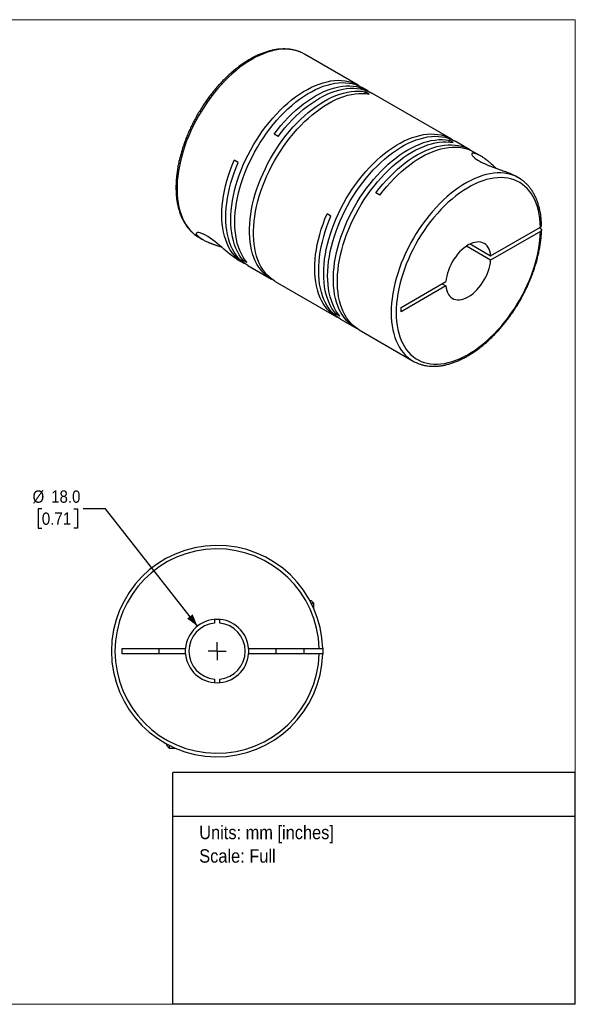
# Model space of a CAD drawing. Header units: millimetres. Extents: x 0 to 432, y 0 to 279.
# Tile 2 of 2: x 274 to 432, y 0 to 279. Entities that reach past the tile are written whole.
import ezdxf
from ezdxf.enums import TextEntityAlignment as Align

# ---------------------------------------------------------------- set-up
doc = ezdxf.new("R2010")
doc.units = ezdxf.units.MM
doc.linetypes.add('SLD-Solid', pattern=[0])
doc.layers.add('SLD-0', color=7, linetype='SLD-Solid', lineweight=25)
doc.layers.add('TEXT', color=140, linetype='SLD-Solid', lineweight=25)
doc.styles.add('SLDTEXTSTYLE0', font='GOTHIC.TTF', dxfattribs={"width": 0.913})
doc.dimstyles.new('SLDDIMSTYLE0', dxfattribs={"dimtxt": 3.5, "dimasz": 3.5, "dimexe": 0, "dimexo": 0.0625, "dimgap": 0.875, "dimtad": 0, "dimtih": 1, "dimtoh": 1, "dimdec": 1, "dimrnd": 1e-09, "dimzin": 4, "dimdsep": 46, "dimtxsty": 'SLDTEXTSTYLE0', "dimsah": 1, "dimcen": 0, "dimadec": 0, "dimazin": 1, "dimtfac": 1, "dimtdec": 1, "dimtofl": 0, "dimtmove": 0, "dimatfit": 3, "dimfxl": 0, "dimfrac": 2, "dimtolj": 1, "dimtzin": 12, "dimarcsym": 0})

# ---------------------------------------------------------------- blocks, each defined once
blk = doc.blocks.new('SW_NOTE_0')
at = {"layer": 'TEXT', "color": 0, "insert": (0, 4.87), "char_height": 3.81, "attachment_point": 1, "style": 'SLDTEXTSTYLE0'}
blk.add_mtext('Units: mm [inches]', dxfattribs=at)
blk = doc.blocks.new('SW_NOTE_0_1')
at = {"layer": 'TEXT', "color": 0, "insert": (0, 4.87), "char_height": 3.81, "attachment_point": 1, "style": 'SLDTEXTSTYLE0'}
blk.add_mtext('Scale: Full', dxfattribs=at)
blk = doc.blocks.new('Block1')
at = {"layer": 'TEXT'}
for p, q in [((431.8, 65.76), (317.5, 65.76)), ((317.5, 0), (317.5, 65.76)), ((431.8, 0), (431.8, 65.76)), ((317.5, 53.39), (431.8, 53.39)), ((431.8, 0), (317.5, 0))]:
    blk.add_line(p, q, dxfattribs=at)
at = {"layer": 'TEXT', "color": 140}
for name, p in [('SW_NOTE_0', (324.99, 45.8)), ('SW_NOTE_0_1', (324.99, 39.13))]:
    blk.add_blockref(name, p, dxfattribs=at)
at = {"layer": 'TEXT', "color": 140, "style": 'SLDTEXTSTYLE0', "width": 0.913, "flags": 2}
for tag, height, p in [('AUTOATTR0', 4.23, (353.81, 56.71)), ('AUTOATTR1_0', 4.76, (333.82, 29.88)), ('AUTOATTR1_1', 4.76, (322.1, 23.73)), ('AUTOATTR1_2', 4.76, (337.78, 17.57))]:
    blk.add_attdef(tag, text='', height=height, dxfattribs=at).set_placement(p, align=Align.BOTTOM_LEFT)
blk = doc.blocks.new('Block2')
at = {"color": 7, "linetype": 'SLD-Solid', "lineweight": 18}
for p, q in [((0, 279.4), (431.8, 279.4)), ((0, 279.4), (0, 0)), ((431.8, 279.4), (431.8, 0)), ((0, 0), (431.8, 0))]:
    blk.add_line(p, q, dxfattribs=at)
blk = doc.blocks.new('_D_5')
at = {"layer": 'SLD-0'}
for p, q in [((280.29, 140.64), (279.22, 140.64)), ((279.22, 140.64), (279.22, 135.09)), ((289.34, 140.64), (290.41, 140.64)), ((290.41, 140.64), (290.41, 135.09)), ((298.33, 140.64), (291.98, 140.64)), ((324.5, 107.31), (298.33, 140.64)), ((279.22, 135.09), (280.29, 135.09)), ((290.41, 135.09), (289.34, 135.09))]:
    blk.add_line(p, q, dxfattribs=at)
blk.add_solid([(324.5, 107.31), (323.12, 110.68), (321.55, 109.45)], dxfattribs=at)
at = {"layer": 'SLD-0', "char_height": 3.5, "attachment_point": 1, "style": 'SLDTEXTSTYLE0'}
for s, insert in [('%%c', (277.65, 145.82)), ('18.0', (282.93, 145.82)), ('0.71', (280.29, 139.56))]:
    blk.add_mtext(s, dxfattribs=dict(at, insert=insert))
blk = doc.blocks.new('SW_CENTERMARKSYMBOL_2')
at = {"layer": 'SLD-0', "color": 0}
for q in [(-2.54, 0), (0, 2.54), (0, -2.54), (2.54, 0)]:
    blk.add_line((0, 0), q, dxfattribs=at)

msp = doc.modelspace()

# ---------------------------------------------------------------- linework, layer by layer
for p, q in [((370.16, 260.79), (354.89, 269.61)), ((372.92, 259.2), (371.29, 260.14)), ((373.27, 258.29), (372.13, 258.95)), ((372.13, 258.44), (372.13, 258.95)), ((396.54, 245.57), (374.05, 258.55)), ((347.39, 246.29), (346.25, 246.94)), ((397.1, 244.54), (395.96, 245.19)), ((395.96, 244.69), (395.96, 245.19)), ((401.84, 242.51), (397.67, 244.92)), ((404.83, 240.78), (402.97, 241.85)), ((336.03, 238.87), (334.9, 239.53)), ((415.7, 234.51), (414.7, 235.09)), ((376.31, 229.6), (375.17, 230.25)), ((362.41, 223.65), (361.28, 224.3)), ((407.75, 212.39), (421.91, 220.56)), ((421.91, 219.34), (407.75, 211.17)), ((421.91, 220.15), (421.55, 220.36)), ((324.89, 217.65), (325.9, 217.07)), ((401.94, 215.75), (407.75, 212.39)), ((407.75, 211.17), (400.88, 215.13)), ((335.76, 211.37), (337.62, 210.3)), ((337.45, 211.11), (337.88, 211.36)), ((338.58, 210.46), (337.45, 211.11)), ((338.75, 209.65), (345.47, 205.77)), ((346.6, 205.12), (363.99, 195.08)), ((382.32, 197.71), (395.07, 205.07)), ((394.01, 204.46), (395.07, 203.84)), ((395.07, 203.84), (382.32, 196.48)), ((363.82, 195.89), (364.26, 196.14)), ((364.95, 195.23), (363.82, 195.89)), ((382.32, 196.48), (382.32, 197.71)), ((365.13, 194.42), (369.3, 192.01)), ((370.43, 191.36), (385.7, 182.54)), ((385.7, 182.54), (385.74, 182.52)), ((356.38, 114.63), (356.76, 114.63)), ((357.56, 113.83), (356.76, 114.63)), ((356.8, 113.83), (357.56, 113.83)), ((357.56, 112.22), (357.56, 113.83)), ((329.31, 109.2), (329.31, 108.2)), ((330.81, 108.2), (330.81, 109.2)), ((303.06, 100.98), (321.09, 100.98)), ((303.06, 99.48), (303.06, 100.98)), ((313.56, 100.98), (313.56, 99.48)), ((321.06, 100.23), (321.09, 100.98)), ((339.03, 100.98), (359.05, 100.98)), ((346.76, 100.98), (346.76, 99.48)), ((354.76, 99.48), (354.76, 100.98)), ((360.05, 100.98), (360.05, 99.48)), ((321.09, 99.48), (303.06, 99.48)), ((321.09, 99.48), (321.06, 100.23)), ((359.05, 99.48), (339.03, 99.48)), ((329.31, 92.27), (329.31, 91.27)), ((330.81, 91.27), (330.81, 92.27)), ((315.66, 73.92), (315.66, 73.53)), ((315.66, 73.53), (316.46, 72.73)), ((316.46, 73.49), (316.46, 72.73)), ((316.46, 72.73), (318.07, 72.73))]:
    msp.add_line(p, q)
at = {"flags": 128}
for points in [[(354.03, 270.05), (353.34, 270.34), (352.45, 270.62), (351.53, 270.83), (350.58, 270.96), (349.6, 271.02), (348.59, 270.99), (347.56, 270.9), (346.5, 270.72), (345.43, 270.47), (344.34, 270.15), (343.24, 269.75), (342.13, 269.28), (341.01, 268.74), (339.89, 268.13), (338.77, 267.45), (337.65, 266.7), (336.54, 265.89), (335.44, 265.01), (334.35, 264.08), (333.28, 263.09), (332.22, 262.05), (331.19, 260.95), (330.18, 259.8), (329.2, 258.62), (328.25, 257.38), (327.33, 256.11), (326.44, 254.81), (325.59, 253.47), (324.79, 252.11), (324.02, 250.72), (323.3, 249.32), (322.62, 247.9), (322, 246.46), (321.42, 245.02), (320.9, 243.57), (320.42, 242.13), (320.01, 240.69), (319.64, 239.25), (319.34, 237.83), (319.09, 236.43), (318.9, 235.04), (318.77, 233.68), (318.69, 232.35), (318.68, 231.04), (318.72, 229.78), (318.83, 228.55), (318.99, 227.36), (319.21, 226.22), (319.49, 225.13), (319.83, 224.09), (320.22, 223.1), (320.67, 222.18), (321.17, 221.31), (321.72, 220.5), (322.32, 219.76), (322.97, 219.08), (323.67, 218.48), (324.42, 217.94), (324.89, 217.65)], [(354.89, 269.61), (354.19, 269.98), (354.03, 270.05)], [(337.45, 211.11), (336.85, 211.88), (336.31, 212.7), (335.82, 213.59), (335.38, 214.54), (335, 215.55), (334.68, 216.61), (334.42, 217.72), (334.21, 218.89), (334.06, 220.09), (333.98, 221.34), (333.95, 222.63), (333.98, 223.95), (334.08, 225.3), (334.23, 226.68), (334.44, 228.08), (334.71, 229.5), (335.04, 230.93), (335.42, 232.38), (335.86, 233.83), (336.36, 235.29), (336.9, 236.74), (337.5, 238.19), (338.15, 239.63), (338.85, 241.06), (339.6, 242.46), (340.38, 243.85), (341.21, 245.21), (342.08, 246.54), (342.99, 247.84), (343.93, 249.1), (344.9, 250.33), (345.9, 251.5), (346.93, 252.63), (347.98, 253.71), (349.05, 254.74), (350.14, 255.71), (351.24, 256.62), (352.35, 257.47), (353.47, 258.26), (354.6, 258.98), (355.73, 259.63), (356.85, 260.21), (357.97, 260.72), (359.09, 261.15), (360.19, 261.51), (361.28, 261.8), (362.35, 262.01), (363.4, 262.14), (364.43, 262.2), (365.43, 262.18), (366.4, 262.08), (367.34, 261.9), (368.25, 261.65), (369.11, 261.32), (369.94, 260.92), (370.72, 260.45)], [(338.58, 210.46), (337.98, 211.22), (337.44, 212.05), (336.95, 212.94), (336.52, 213.89), (336.14, 214.9), (335.81, 215.96), (335.55, 217.07), (335.34, 218.23), (335.2, 219.44), (335.11, 220.69), (335.08, 221.97), (335.11, 223.29), (335.21, 224.65), (335.36, 226.02), (335.57, 227.42), (335.84, 228.84), (336.17, 230.28), (336.55, 231.73), (336.99, 233.18), (337.49, 234.63), (338.04, 236.09), (338.64, 237.54), (339.29, 238.98), (339.98, 240.4), (340.73, 241.81), (341.51, 243.2), (342.34, 244.56), (343.21, 245.89), (344.12, 247.19), (345.06, 248.45), (346.03, 249.67), (347.03, 250.85), (348.06, 251.98), (349.11, 253.06), (350.18, 254.09), (351.27, 255.06), (352.37, 255.97), (353.48, 256.82), (354.61, 257.6), (355.73, 258.32), (356.86, 258.97), (357.98, 259.55), (359.11, 260.06), (360.22, 260.5), (361.32, 260.86), (362.41, 261.15), (363.48, 261.36), (364.53, 261.49), (365.56, 261.54), (366.56, 261.52), (367.53, 261.42), (368.47, 261.25), (369.38, 261), (370.25, 260.67), (371.08, 260.26), (371.29, 260.14)], [(346.25, 246.94), (347.21, 248.18), (348.2, 249.38), (349.22, 250.53), (350.26, 251.64), (351.32, 252.69), (352.4, 253.68), (353.49, 254.62), (354.6, 255.5), (355.72, 256.32), (356.85, 257.06), (357.97, 257.75), (359.1, 258.36), (360.22, 258.9), (361.34, 259.37), (362.45, 259.77), (363.54, 260.09), (364.62, 260.33), (365.68, 260.5), (366.72, 260.59), (367.73, 260.6), (368.72, 260.54), (369.68, 260.4), (370.6, 260.18), (371.48, 259.89), (372.33, 259.52), (373.14, 259.07), (373.48, 258.86)], [(347.39, 246.29), (348.34, 247.53), (349.33, 248.73), (350.35, 249.88), (351.39, 250.98), (352.45, 252.04), (353.53, 253.03), (354.63, 253.97), (355.73, 254.85), (356.85, 255.66), (357.98, 256.41), (359.1, 257.09), (360.23, 257.71), (361.36, 258.25), (362.47, 258.72), (363.58, 259.11), (364.68, 259.43), (365.75, 259.68), (366.81, 259.85), (367.85, 259.94), (368.87, 259.95), (369.85, 259.89), (370.81, 259.75), (371.73, 259.53), (372.61, 259.23), (373.46, 258.86), (374.05, 258.55)], [(346.04, 205.46), (345.25, 205.9), (344.49, 206.42), (343.77, 207), (343.1, 207.66), (342.47, 208.39), (341.9, 209.18), (341.38, 210.04), (340.92, 210.96), (340.51, 211.93), (340.15, 212.96), (339.86, 214.05), (339.62, 215.18), (339.44, 216.37), (339.32, 217.59), (339.26, 218.86), (339.26, 220.16), (339.32, 221.5), (339.44, 222.86), (339.62, 224.25), (339.86, 225.66), (340.15, 227.09), (340.51, 228.53), (340.92, 229.98), (341.38, 231.43), (341.9, 232.89), (342.47, 234.34), (343.1, 235.78), (343.77, 237.22), (344.49, 238.64), (345.25, 240.04), (346.06, 241.41), (346.91, 242.76), (347.79, 244.08), (348.71, 245.36), (349.67, 246.6), (350.65, 247.8), (351.67, 248.96), (352.71, 250.07), (353.77, 251.12), (354.84, 252.13), (355.94, 253.07), (357.05, 253.95), (358.16, 254.77), (359.29, 255.53), (360.42, 256.22), (361.54, 256.84), (362.67, 257.39), (363.78, 257.86), (364.89, 258.26), (365.99, 258.59), (367.07, 258.84), (368.13, 259.02), (369.17, 259.12), (370.19, 259.14), (371.18, 259.08), (372.13, 258.95)], [(346.6, 205.12), (346.38, 205.25), (345.62, 205.76), (344.9, 206.35), (344.23, 207.01), (343.61, 207.74), (343.03, 208.53), (342.51, 209.38), (342.05, 210.3), (341.64, 211.28), (341.29, 212.31), (340.99, 213.4), (340.75, 214.53), (340.57, 215.71), (340.45, 216.94), (340.39, 218.21), (340.39, 219.51), (340.45, 220.84), (340.57, 222.21), (340.75, 223.6), (340.99, 225.01), (341.29, 226.43), (341.64, 227.87), (342.05, 229.32), (342.51, 230.78), (343.03, 232.23), (343.61, 233.69), (344.23, 235.13), (344.9, 236.57), (345.62, 237.98), (346.38, 239.38), (347.19, 240.76), (348.04, 242.11), (348.92, 243.42), (349.84, 244.71), (350.8, 245.95), (351.79, 247.15), (352.8, 248.31), (353.84, 249.42), (354.9, 250.47), (355.98, 251.47), (357.07, 252.42), (358.18, 253.3), (359.3, 254.12), (360.42, 254.88), (361.55, 255.56), (362.67, 256.18), (363.8, 256.73), (364.92, 257.21), (366.02, 257.61), (367.12, 257.94), (368.2, 258.19), (369.26, 258.36), (370.3, 258.46), (371.32, 258.48), (372.31, 258.43), (373.27, 258.29)], [(363.82, 195.89), (363.23, 196.65), (362.68, 197.48), (362.19, 198.37), (361.76, 199.32), (361.38, 200.32), (361.06, 201.39), (360.79, 202.5), (360.59, 203.66), (360.44, 204.87), (360.35, 206.11), (360.33, 207.4), (360.36, 208.72), (360.45, 210.07), (360.6, 211.45), (360.81, 212.85), (361.08, 214.27), (361.41, 215.71), (361.8, 217.15), (362.24, 218.61), (362.73, 220.06), (363.28, 221.52), (363.88, 222.97), (364.53, 224.4), (365.23, 225.83), (365.97, 227.24), (366.76, 228.63), (367.59, 229.99), (368.46, 231.32), (369.36, 232.62), (370.3, 233.88), (371.27, 235.1), (372.28, 236.28), (373.3, 237.41), (374.35, 238.49), (375.42, 239.51), (376.51, 240.48), (377.61, 241.39), (378.73, 242.24), (379.85, 243.03), (380.97, 243.75), (382.1, 244.4), (383.23, 244.98), (384.35, 245.49), (385.46, 245.93), (386.57, 246.29), (387.65, 246.57), (388.72, 246.78), (389.77, 246.92), (390.8, 246.97), (391.8, 246.95), (392.77, 246.85), (393.72, 246.68), (394.62, 246.42), (395.49, 246.09), (396.32, 245.69), (397.09, 245.22)], [(364.95, 195.23), (364.36, 196), (363.82, 196.82), (363.33, 197.71), (362.89, 198.66), (362.51, 199.67), (362.19, 200.73), (361.92, 201.85), (361.72, 203.01), (361.57, 204.21), (361.48, 205.46), (361.46, 206.75), (361.49, 208.07), (361.58, 209.42), (361.73, 210.8), (361.95, 212.2), (362.22, 213.62), (362.54, 215.05), (362.93, 216.5), (363.37, 217.95), (363.86, 219.41), (364.41, 220.86), (365.01, 222.31), (365.66, 223.75), (366.36, 225.18), (367.1, 226.59), (367.89, 227.97), (368.72, 229.33), (369.59, 230.66), (370.49, 231.96), (371.43, 233.23), (372.41, 234.45), (373.41, 235.62), (374.43, 236.75), (375.48, 237.83), (376.56, 238.86), (377.64, 239.83), (378.75, 240.74), (379.86, 241.59), (380.98, 242.38), (382.11, 243.1), (383.23, 243.75), (384.36, 244.33), (385.48, 244.84), (386.59, 245.27), (387.7, 245.63), (388.78, 245.92), (389.86, 246.13), (390.91, 246.26), (391.93, 246.32), (392.93, 246.3), (393.91, 246.2), (394.85, 246.02), (395.75, 245.77), (396.62, 245.44), (397.45, 245.04), (397.67, 244.92)], [(369.87, 191.71), (369.08, 192.14), (368.32, 192.66), (367.6, 193.25), (366.93, 193.91), (366.3, 194.63), (365.73, 195.43), (365.21, 196.28), (364.75, 197.2), (364.34, 198.18), (363.98, 199.21), (363.69, 200.29), (363.45, 201.43), (363.27, 202.61), (363.15, 203.84), (363.09, 205.1), (363.09, 206.4), (363.15, 207.74), (363.27, 209.1), (363.45, 210.49), (363.69, 211.9), (363.98, 213.33), (364.34, 214.77), (364.75, 216.22), (365.21, 217.68), (365.73, 219.13), (366.3, 220.58), (366.93, 222.03), (367.6, 223.46), (368.32, 224.88), (369.08, 226.28), (369.89, 227.65), (370.73, 229), (371.62, 230.32), (372.54, 231.6), (373.5, 232.85), (374.48, 234.05), (375.5, 235.2), (376.53, 236.31), (377.59, 237.37), (378.67, 238.37), (379.77, 239.31), (380.88, 240.2), (381.99, 241.02), (383.12, 241.77), (384.24, 242.46), (385.37, 243.08), (386.5, 243.63), (387.61, 244.11), (388.72, 244.51), (389.82, 244.83), (390.9, 245.09), (391.96, 245.26), (393, 245.36), (394.02, 245.38), (395.01, 245.32), (395.96, 245.19)], [(370.43, 191.36), (370.21, 191.49), (369.45, 192.01), (368.73, 192.59), (368.06, 193.25), (367.43, 193.98), (366.86, 194.77), (366.34, 195.63), (365.88, 196.55), (365.47, 197.52), (365.11, 198.55), (364.82, 199.64), (364.58, 200.78), (364.4, 201.96), (364.28, 203.18), (364.22, 204.45), (364.22, 205.75), (364.28, 207.09), (364.4, 208.45), (364.58, 209.84), (364.82, 211.25), (365.11, 212.68), (365.47, 214.12), (365.88, 215.57), (366.34, 217.02), (366.86, 218.48), (367.43, 219.93), (368.06, 221.38), (368.73, 222.81), (369.45, 224.23), (370.21, 225.63), (371.02, 227), (371.87, 228.35), (372.75, 229.67), (373.67, 230.95), (374.63, 232.19), (375.61, 233.39), (376.63, 234.55), (377.67, 235.66), (378.73, 236.71), (379.8, 237.72), (380.9, 238.66), (382.01, 239.54), (383.12, 240.36), (384.25, 241.12), (385.38, 241.81), (386.5, 242.43), (387.63, 242.98), (388.75, 243.45), (389.85, 243.85), (390.95, 244.18), (392.03, 244.43), (393.09, 244.61), (394.13, 244.71), (395.15, 244.73), (396.14, 244.67), (397.1, 244.54)], [(375.17, 230.25), (376.13, 231.49), (377.12, 232.69), (378.14, 233.84), (379.18, 234.94), (380.24, 235.99), (381.32, 236.99), (382.42, 237.93), (383.52, 238.8), (384.64, 239.62), (385.77, 240.37), (386.89, 241.05), (388.02, 241.66), (389.14, 242.21), (390.26, 242.68), (391.37, 243.07), (392.46, 243.39), (393.54, 243.64), (394.6, 243.8), (395.64, 243.89), (396.66, 243.91), (397.64, 243.84), (398.6, 243.7), (399.52, 243.49), (400.4, 243.19), (401.25, 242.82), (402.06, 242.38), (402.4, 242.16)], [(376.31, 229.6), (377.26, 230.84), (378.25, 232.03), (379.27, 233.19), (380.31, 234.29), (381.37, 235.34), (382.46, 236.34), (383.55, 237.28), (384.66, 238.16), (385.78, 238.97), (386.91, 239.72), (388.03, 240.4), (389.16, 241.02), (390.29, 241.56), (391.41, 242.03), (392.51, 242.42), (393.61, 242.74), (394.69, 242.99), (395.75, 243.15), (396.79, 243.24), (397.8, 243.25), (398.79, 243.19), (399.74, 243.05), (400.66, 242.83), (401.55, 242.53), (402.4, 242.16), (402.97, 241.85)], [(338.2, 209.99), (337.85, 210.17), (337.06, 210.65), (336.32, 211.2), (335.62, 211.81), (334.97, 212.5), (334.37, 213.26), (333.82, 214.08), (333.32, 214.97), (332.88, 215.91), (332.5, 216.91), (332.17, 217.97), (331.9, 219.08), (331.68, 220.23), (331.53, 221.44), (331.44, 222.68), (331.4, 223.97), (331.43, 225.28), (331.52, 226.63), (331.66, 228.01), (331.87, 229.41), (332.13, 230.83), (332.46, 232.26), (332.84, 233.71), (333.27, 235.16), (333.76, 236.62), (334.31, 238.08), (334.9, 239.53)], [(338.75, 209.65), (338.18, 210), (337.44, 210.55), (336.74, 211.17), (336.09, 211.86), (335.49, 212.62), (334.94, 213.44), (334.45, 214.32), (334.01, 215.27), (333.62, 216.27), (333.29, 217.33), (333.03, 218.44), (332.81, 219.59), (332.66, 220.8), (332.57, 222.04), (332.54, 223.32), (332.56, 224.64), (332.65, 225.99), (332.8, 227.37), (333, 228.76), (333.27, 230.18), (333.59, 231.62), (333.97, 233.06), (334.4, 234.51), (334.89, 235.97), (335.44, 237.43), (336.03, 238.87)], [(414.83, 234.96), (414.38, 235.15), (413.5, 235.45), (412.59, 235.68), (411.65, 235.83), (410.67, 235.9), (409.67, 235.9), (408.64, 235.82), (407.59, 235.67), (406.52, 235.44), (405.44, 235.14), (404.34, 234.76), (403.23, 234.31), (402.12, 233.78), (401, 233.19), (399.88, 232.53), (398.76, 231.8), (397.65, 231), (396.54, 230.14), (395.45, 229.23), (394.37, 228.25), (393.31, 227.22), (392.27, 226.14), (391.26, 225.01), (390.27, 223.83), (389.3, 222.61), (388.38, 221.35), (387.48, 220.05), (386.62, 218.72), (385.81, 217.37), (385.03, 215.99), (384.3, 214.58), (383.61, 213.17), (382.97, 211.73), (382.38, 210.29), (381.84, 208.85), (381.35, 207.4), (380.92, 205.96), (380.54, 204.52), (380.22, 203.1), (379.96, 201.69), (379.75, 200.3), (379.61, 198.93), (379.52, 197.59), (379.49, 196.28), (379.52, 195), (379.61, 193.76), (379.75, 192.57), (379.96, 191.41), (380.22, 190.31), (380.54, 189.25), (380.92, 188.25), (381.35, 187.31), (381.84, 186.42), (382.38, 185.6), (382.97, 184.84), (383.61, 184.15), (384.3, 183.52), (385.03, 182.97), (385.7, 182.54)], [(421.91, 220.56), (421.85, 221.8), (421.73, 223), (421.56, 224.15), (421.32, 225.26), (421.03, 226.32), (420.68, 227.32), (420.28, 228.27), (419.82, 229.17), (419.31, 230), (418.75, 230.77), (418.14, 231.47), (417.48, 232.11), (416.77, 232.67), (416.02, 233.17), (415.22, 233.59), (414.39, 233.94), (413.52, 234.22), (412.61, 234.42), (411.67, 234.54), (410.71, 234.59), (409.71, 234.56), (408.69, 234.46), (407.65, 234.28), (406.59, 234.02), (405.52, 233.69), (404.44, 233.28), (403.34, 232.81), (402.24, 232.26), (401.14, 231.64), (400.04, 230.96), (398.95, 230.2), (397.86, 229.39), (396.78, 228.51), (395.71, 227.58), (394.66, 226.58), (393.63, 225.54), (392.62, 224.44), (391.64, 223.3), (390.69, 222.11), (389.76, 220.89), (388.88, 219.62), (388.02, 218.33), (387.21, 217), (386.43, 215.65), (385.7, 214.27), (385.02, 212.88), (384.38, 211.48), (383.79, 210.06), (383.25, 208.64), (382.77, 207.22), (382.34, 205.8), (381.96, 204.39), (381.64, 202.99), (381.37, 201.6), (381.17, 200.23), (381.02, 198.89), (380.93, 197.57), (380.9, 196.28), (380.93, 195.02), (381.02, 193.81), (381.17, 192.63), (381.37, 191.5), (381.64, 190.42), (381.96, 189.39), (382.34, 188.41), (382.77, 187.49), (383.25, 186.63), (383.79, 185.83), (384.38, 185.09), (385.02, 184.43), (385.7, 183.82), (386.43, 183.29), (387.21, 182.84), (388.02, 182.45), (388.88, 182.14), (389.76, 181.9), (390.69, 181.74), (391.64, 181.66), (392.62, 181.65), (393.63, 181.72), (394.66, 181.86), (395.71, 182.08), (396.78, 182.38), (397.86, 182.74), (398.95, 183.19), (400.04, 183.7), (401.14, 184.29), (402.24, 184.94), (403.34, 185.66), (404.44, 186.44), (405.52, 187.29), (406.59, 188.2), (407.65, 189.17), (408.69, 190.19), (409.71, 191.26), (410.71, 192.38), (411.67, 193.54), (412.61, 194.75), (413.52, 196), (414.39, 197.28), (415.22, 198.59), (416.02, 199.93), (416.77, 201.29), (417.48, 202.68), (418.14, 204.08), (418.75, 205.49), (419.31, 206.91), (419.82, 208.33), (420.28, 209.75), (420.68, 211.16), (421.03, 212.57), (421.32, 213.97), (421.56, 215.35), (421.73, 216.7), (421.85, 218.03), (421.91, 219.34)], [(364.57, 194.77), (364.21, 194.95), (363.42, 195.43), (362.68, 195.98), (361.98, 196.6), (361.33, 197.29), (360.73, 198.05), (360.19, 198.87), (359.69, 199.75), (359.25, 200.7), (358.87, 201.7), (358.54, 202.76), (358.27, 203.86), (358.06, 205.02), (357.91, 206.22), (357.81, 207.47), (357.78, 208.75), (357.81, 210.07), (357.89, 211.42), (358.04, 212.79), (358.25, 214.19), (358.51, 215.61), (358.83, 217.04), (359.21, 218.49), (359.65, 219.94), (360.14, 221.4), (360.68, 222.85), (361.28, 224.3)], [(365.13, 194.42), (364.56, 194.78), (363.81, 195.33), (363.11, 195.95), (362.47, 196.64), (361.87, 197.39), (361.32, 198.21), (360.82, 199.1), (360.38, 200.04), (360, 201.05), (359.67, 202.1), (359.4, 203.21), (359.19, 204.37), (359.04, 205.57), (358.94, 206.81), (358.91, 208.1), (358.94, 209.42), (359.03, 210.76), (359.17, 212.14), (359.38, 213.54), (359.64, 214.96), (359.97, 216.39), (360.34, 217.84), (360.78, 219.29), (361.27, 220.74), (361.81, 222.2), (362.41, 223.65)], [(335.76, 211.38), (335.55, 211.5), (335.16, 211.75), (334.68, 212.09), (334.19, 212.46), (333.69, 212.86), (333.17, 213.28), (332.59, 213.78), (331.98, 214.29), (331.37, 214.82), (330.74, 215.35), (330.07, 215.9), (329.4, 216.44), (328.72, 216.95), (328.06, 217.42), (327.4, 217.85), (326.78, 218.22), (326.21, 218.52), (325.68, 218.75), (325.22, 218.9), (324.84, 218.99), (324.53, 219), (324.31, 218.96), (324.19, 218.86), (324.14, 218.72), (324.16, 218.6), (324.22, 218.46), (324.32, 218.31), (324.77, 217.84), (325.53, 217.29), (325.53, 217.29)], [(407.75, 212.39), (407.67, 213.06), (407.52, 213.69), (407.32, 214.26), (407.05, 214.77), (406.73, 215.21), (406.36, 215.59), (405.94, 215.89), (405.48, 216.12), (404.98, 216.26), (404.44, 216.33), (403.87, 216.31), (403.27, 216.22), (402.66, 216.05), (402.04, 215.79), (401.41, 215.47), (400.78, 215.07), (400.15, 214.6), (399.54, 214.07), (398.95, 213.48), (398.38, 212.83), (397.84, 212.14), (397.34, 211.41), (396.87, 210.65), (396.45, 209.87), (396.08, 209.06), (395.76, 208.25), (395.5, 207.44), (395.3, 206.63), (395.15, 205.84), (395.07, 205.07)], [(395.07, 203.84), (395.15, 203.17), (395.3, 202.54), (395.5, 201.97), (395.76, 201.46), (396.08, 201.02), (396.45, 200.64), (396.87, 200.34), (397.34, 200.12), (397.84, 199.97), (398.38, 199.9), (398.95, 199.92), (399.54, 200.01), (400.15, 200.19), (400.78, 200.44), (401.41, 200.77), (402.04, 201.17), (402.66, 201.64), (403.27, 202.17), (403.87, 202.76), (404.44, 203.4), (404.98, 204.09), (405.48, 204.82), (405.94, 205.58), (406.36, 206.37), (406.73, 207.17), (407.05, 207.98), (407.32, 208.8), (407.52, 209.6), (407.67, 210.39), (407.75, 211.17)]]:
    msp.add_lwpolyline(points, dxfattribs=at)
for centre, radius, start, end in [((410.69, 225.83), 10.02, 54.3721, 65.6244), ((330.06, 100.23), 30, 1.4325, 358.5675), ((330.06, 100.23), 29, 1.482, 358.518), ((330.06, 100.23), 9, 4.7802, 175.2198), ((330.06, 100.23), 8, 95.3794, 264.6206), ((330.06, 100.23), 8, 275.3794, 84.6206), ((330.06, 100.23), 9, 355.2198, 4.7802), ((330.06, 100.23), 9, 184.7802, 355.2198)]:
    msp.add_arc(centre, radius, start, end)
for points, knots in [([(353.97, 270.08), (353.91, 270.11), (353.58, 270.27), (352.95, 270.5), (352.08, 270.76), (351.17, 270.94), (350.24, 271.06), (349.28, 271.11), (348.29, 271.09), (347.29, 271), (346.26, 270.85), (345.22, 270.62), (344.16, 270.32), (343.1, 269.95), (342.02, 269.52), (340.95, 269.02), (339.87, 268.46), (338.79, 267.83), (337.71, 267.14), (336.64, 266.39), (335.58, 265.59), (334.53, 264.73), (333.5, 263.82), (332.48, 262.86), (331.48, 261.85), (330.5, 260.79), (329.55, 259.7), (328.62, 258.56), (327.72, 257.39), (326.85, 256.18), (326.01, 254.94), (325.21, 253.67), (324.44, 252.38), (323.71, 251.06), (323.03, 249.73), (322.38, 248.38), (321.78, 247.02), (321.22, 245.65), (320.71, 244.28), (320.25, 242.91), (319.83, 241.53), (319.47, 240.16), (319.15, 238.8), (318.89, 237.45), (318.68, 236.12), (318.53, 234.8), (318.43, 233.51), (318.38, 232.24), (318.39, 230.99), (318.45, 229.78), (318.57, 228.6), (318.74, 227.46), (318.97, 226.36), (319.25, 225.3), (319.59, 224.29), (319.98, 223.32), (320.42, 222.41), (320.91, 221.55), (321.45, 220.75), (322.04, 220.01), (322.67, 219.33), (323.34, 218.72), (324.06, 218.17), (324.61, 217.8), (324.92, 217.63), (324.97, 217.61)], [0, 0, 0, 0, 0.003658, 0.019505, 0.035375, 0.051286, 0.067254, 0.083285, 0.099385, 0.115551, 0.131776, 0.148053, 0.164372, 0.180723, 0.197096, 0.213485, 0.229882, 0.246283, 0.262682, 0.279078, 0.295468, 0.311853, 0.32823, 0.344602, 0.360967, 0.377326, 0.39368, 0.410029, 0.426374, 0.442716, 0.459055, 0.475393, 0.49173, 0.508067, 0.524404, 0.540743, 0.557084, 0.573428, 0.589776, 0.606128, 0.622486, 0.638849, 0.65522, 0.671598, 0.687983, 0.704377, 0.720779, 0.737188, 0.753604, 0.770025, 0.786448, 0.802868, 0.81928, 0.835676, 0.852049, 0.868389, 0.884684, 0.900925, 0.917102, 0.933209, 0.949246, 0.965215, 0.981127, 0.996998, 1, 1, 1, 1]), ([(409.29, 237.25), (409.26, 237.28), (409.12, 237.42), (408.86, 237.66), (408.51, 237.98), (408.14, 238.31), (407.78, 238.62), (407.5, 238.86), (407.17, 239.13), (406.79, 239.44), (406.35, 239.77), (405.94, 240.07), (405.57, 240.32), (405.16, 240.59), (404.72, 240.85), (404.27, 241.09), (403.86, 241.27), (403.44, 241.43), (403.04, 241.53), (402.69, 241.55), (402.48, 241.47), (402.39, 241.33), (402.4, 241.16), (402.49, 240.93), (402.69, 240.67), (402.98, 240.37), (403.37, 240.04), (403.86, 239.69), (404.25, 239.46), (404.45, 239.34)], [0, 0, 0, 0, 0.0084877, 0.0314391, 0.0581865, 0.0890759, 0.1171526, 0.1397524, 0.1568752, 0.1947577, 0.2305056, 0.2641229, 0.2956142, 0.3249852, 0.3699318, 0.4129671, 0.4541263, 0.4934501, 0.5519088, 0.60803, 0.6620341, 0.7049865, 0.7473044, 0.7891383, 0.830644, 0.873062, 0.9153119, 0.9575669, 1, 1, 1, 1]), ([(404.45, 239.34), (404.66, 239.22), (405.08, 238.98), (405.8, 238.64), (406.56, 238.3), (407.36, 237.97), (408.16, 237.66), (408.88, 237.4), (409.5, 237.17), (410.03, 236.99), (410.62, 236.78), (411.26, 236.55), (411.94, 236.31), (412.6, 236.06), (413.15, 235.84), (413.61, 235.63), (414, 235.45), (414.37, 235.27), (414.59, 235.15), (414.7, 235.09)], [0, 0, 0, 0, 0.06631, 0.132342, 0.198368, 0.264657, 0.329905, 0.395677, 0.439953, 0.484642, 0.529815, 0.593026, 0.658067, 0.72509, 0.794236, 0.843253, 0.894112, 0.946847, 1, 1, 1, 1]), ([(422.2, 220.97), (422.19, 221.19), (422.18, 221.81), (422.1, 222.82), (421.97, 223.99), (421.77, 225.12), (421.52, 226.2), (421.22, 227.24), (420.86, 228.24), (420.46, 229.18), (419.99, 230.07), (419.48, 230.91), (418.93, 231.69), (418.32, 232.41), (417.67, 233.06), (417.09, 233.57), (416.71, 233.84), (416.58, 233.93)], [0, 0, 0, 0, 0.0379, 0.109698, 0.181512, 0.253305, 0.325052, 0.396718, 0.468265, 0.539649, 0.610821, 0.681739, 0.752368, 0.822687, 0.892699, 0.962431, 1, 1, 1, 1]), ([(421.91, 220.56), (421.96, 220.6), (422.06, 220.66), (422.15, 220.78), (422.2, 220.89), (422.2, 220.96), (422.2, 220.98)], [0, 0, 0, 0, 0.29556, 0.576979, 0.84425, 1, 1, 1, 1]), ([(385.74, 182.53), (385.95, 182.41), (386.41, 182.15), (387.18, 181.82), (388.03, 181.53), (388.92, 181.3), (389.84, 181.15), (390.79, 181.06), (391.76, 181.04), (392.75, 181.09), (393.77, 181.21), (394.8, 181.4), (395.85, 181.67), (396.91, 181.99), (397.98, 182.39), (399.06, 182.86), (400.14, 183.38), (401.22, 183.98), (402.29, 184.63), (403.37, 185.35), (404.43, 186.12), (405.49, 186.95), (406.53, 187.83), (407.56, 188.77), (408.57, 189.75), (409.56, 190.78), (410.52, 191.85), (411.47, 192.97), (412.38, 194.12), (413.27, 195.31), (414.13, 196.54), (414.95, 197.79), (415.73, 199.07), (416.48, 200.37), (417.19, 201.7), (417.86, 203.04), (418.49, 204.39), (419.07, 205.75), (419.61, 207.12), (420.1, 208.5), (420.54, 209.87), (420.93, 211.25), (421.27, 212.61), (421.56, 213.97), (421.8, 215.31), (421.99, 216.64), (422.12, 217.94), (422.18, 218.98), (422.2, 219.57), (422.2, 219.75)], [0, 0, 0, 0, 0.016422, 0.03748, 0.058554, 0.079671, 0.100851, 0.122113, 0.143463, 0.164903, 0.186427, 0.208027, 0.229689, 0.251401, 0.273149, 0.294923, 0.316713, 0.33851, 0.360309, 0.382105, 0.403895, 0.425678, 0.447452, 0.469217, 0.490974, 0.512722, 0.534463, 0.556198, 0.577926, 0.59965, 0.621369, 0.643087, 0.664802, 0.686517, 0.708232, 0.729948, 0.751666, 0.773388, 0.795115, 0.816846, 0.838585, 0.860331, 0.882085, 0.903849, 0.925623, 0.947408, 0.969203, 0.991008, 1, 1, 1, 1]), ([(421.91, 220.15), (421.93, 220.14), (421.97, 220.11), (422.03, 220.07), (422.08, 220.02), (422.12, 219.97), (422.16, 219.92), (422.18, 219.86), (422.2, 219.8), (422.2, 219.74), (422.19, 219.67), (422.17, 219.59), (422.11, 219.51), (422.03, 219.42), (421.95, 219.37), (421.91, 219.34)], [0, 0, 0, 0, 0.060146, 0.12099, 0.182534, 0.244776, 0.307719, 0.371361, 0.435704, 0.500746, 0.580066, 0.669657, 0.769514, 0.879631, 1, 1, 1, 1]), ([(325.53, 217.29), (325.63, 217.23), (325.84, 217.1), (326.21, 216.89), (326.62, 216.68), (327.07, 216.46), (327.46, 216.29), (327.75, 216.16), (327.94, 216.09), (328.15, 216), (328.36, 215.92), (328.59, 215.83), (328.8, 215.75), (329.04, 215.67), (329.28, 215.58), (329.55, 215.49), (329.85, 215.39), (330.29, 215.24), (330.74, 215.1), (331.08, 215), (331.19, 214.97)], [0, 0, 0, 0, 0.077242, 0.158389, 0.243468, 0.332503, 0.425514, 0.457604, 0.491107, 0.526023, 0.562353, 0.600098, 0.639257, 0.66882, 0.714158, 0.753147, 0.799147, 0.852158, 0.950553, 1, 1, 1, 1]), ([(359.05, 100.98), (359.08, 100.98), (359.15, 100.98), (359.25, 100.98), (359.34, 100.98), (359.43, 100.98), (359.51, 100.98), (359.59, 100.99), (359.66, 100.99), (359.73, 100.99), (359.79, 100.99), (359.84, 100.99), (359.89, 100.99), (359.93, 100.99), (359.96, 100.98), (359.99, 100.98), (360.01, 100.98), (360.03, 100.98), (360.04, 100.98), (360.05, 100.98), (360.05, 100.98), (360.05, 100.98)], [0, 0, 0, 0, 0.064142, 0.127005, 0.188589, 0.248894, 0.30792, 0.365667, 0.422135, 0.477324, 0.531234, 0.583865, 0.635217, 0.685291, 0.734085, 0.781601, 0.827838, 0.872796, 0.916476, 0.958877, 1, 1, 1, 1]), ([(360.05, 99.48), (360.05, 99.48), (360.05, 99.48), (360.03, 99.48), (360.01, 99.48), (359.98, 99.48), (359.93, 99.48), (359.88, 99.48), (359.82, 99.48), (359.75, 99.48), (359.66, 99.48), (359.54, 99.48), (359.4, 99.48), (359.23, 99.48), (359.11, 99.48), (359.05, 99.48)], [0, 0, 0, 0, 0.060146, 0.12099, 0.182534, 0.244776, 0.307719, 0.371361, 0.435704, 0.500746, 0.580066, 0.669657, 0.769514, 0.879631, 1, 1, 1, 1])]:
    msp.add_open_spline(points, degree=3, knots=knots)

# ---------------------------------------------------------------- block references
at = {"color": 7, "linetype": 'Continuous'}
for name in ['Block2', 'Block1']:
    msp.add_blockref(name, (0, 0), dxfattribs=at)
at = {"layer": 'SLD-0'}
msp.add_blockref('SW_CENTERMARKSYMBOL_2', (330.06, 100.23), dxfattribs=at)

# ---------------------------------------------------------------- dimensions: what is measured, and where the dimension line sits
dim = msp.add_diameter_dim_2p(p1=(335.62, 93.16), p2=(324.5, 107.31), dimstyle='SLDDIMSTYLE0', dxfattribs=at)
dim.commit()
dim.dimension.update_dxf_attribs({"geometry": '_D_5', "text_midpoint": (284.82, 140.64), "dimtype": 163})

doc.saveas('drawing.dxf')
